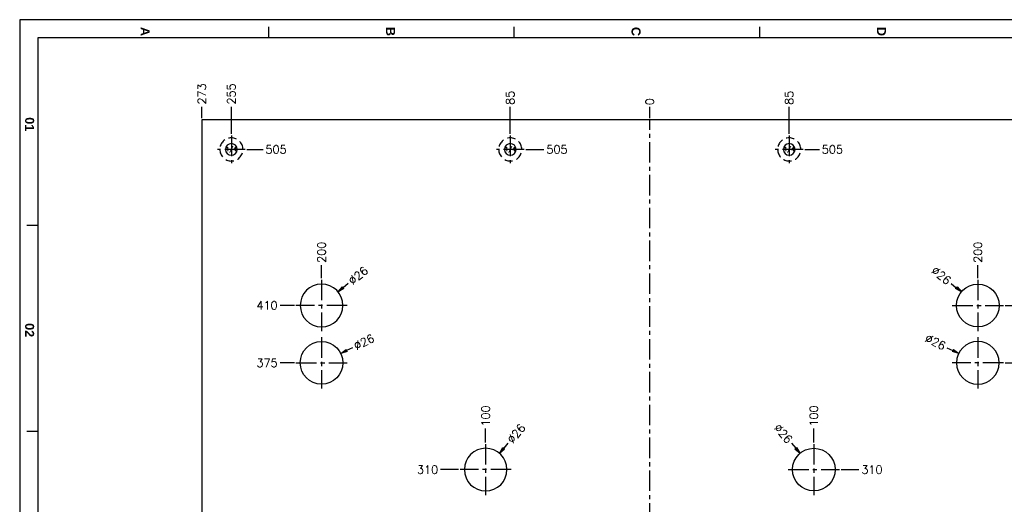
# Model space of a CAD drawing. Extents: x 2651 to 11825, y -3833 to 1075.
# Tile 84 of 256: x 2651 to 3251, y -1858 to -1563. Entities that reach past the tile are written whole.
import ezdxf
from ezdxf.enums import TextEntityAlignment as Align

# ---------------------------------------------------------------- set-up
doc = ezdxf.new("R2010")
doc.units = 0
doc.header["$LTSCALE"] = 10
doc.linetypes.add('CENTER', pattern=[2, 1.25, -0.25, 0.25, -0.25])
doc.linetypes.add('DASHED', pattern=[0.75, 0.5, -0.25])
doc.layers.get('0').update_dxf_attribs({"linetype": 'CONTINUOUS'})
doc.layers.get('Defpoints').update_dxf_attribs({"linetype": 'CONTINUOUS'})
for name, color, linetype in [('2', 7, 'CONTINUOUS'), ('95', 7, 'CONTINUOUS'), ('BOX', 4, 'CONTINUOUS'), ('CEN', 1, 'CENTER'), ('DIM', 3, 'CONTINUOUS'), ('TEXT', 4, 'CONTINUOUS')]:
    doc.layers.add(name, color=color, linetype=linetype)
doc.styles.get("Standard").update_dxf_attribs({"font": 'romans.shx'})
doc.dimstyles.new('T5', dxfattribs={"dimtxt": 5, "dimasz": 4, "dimexe": 1.5, "dimexo": 1, "dimgap": 1.5, "dimtad": 0, "dimrnd": 1.38778e-17, "dimzin": 9, "dimdsep": 46, "dimtxsty": 'Standard', "dimblk": 'CLOSED', "dimcen": 0, "dimclrd": 3, "dimclre": 3, "dimclrt": 3, "dimazin": 2, "dimtfac": 0.75, "dimtofl": 0, "dimtmove": 0, "dimatfit": 3, "dimfxl": 0, "dimtolj": 1, "dimarcsym": 0})

# ---------------------------------------------------------------- blocks, each defined once
blk = doc.blocks.new('*D2551')
at = {"layer": 'Defpoints', "color": 0}
for p in [(3034.68, -1616.5), (3034.68, -1624.36), (3034.68, -2147.36)]:
    blk.add_point(p, dxfattribs=at)
at = {"layer": 'DIM', "color": 3, "lineweight": -2}
blk.add_line((3034.68, -1623.36), (3034.68, -1616.5), dxfattribs=at)
at = {"layer": 'DIM', "color": 3, "insert": (3034.68, -1613.33), "char_height": 5, "attachment_point": 5, "rotation": 90}
blk.add_mtext('\\A1;0', dxfattribs=at)
blk = doc.blocks.new('_Closed')
at = {"color": 0, "linetype": 'ByBlock', "lineweight": -2}
for p, q in [((-1, 0.17), (0, 0)), ((-1, 0.17), (-1, -0.17)), ((0, 0), (-1, -0.17)), ((0, 0), (-1, 0))]:
    blk.add_line(p, q, dxfattribs=at)
blk = doc.blocks.new('*D2552')
at = {"layer": 'Defpoints', "color": 0}
for p in [(2949.68, -1616.5), (2949.68, -1633.9), (3034.68, -2147.36)]:
    blk.add_point(p, dxfattribs=at)
at = {"layer": 'DIM', "color": 3, "lineweight": -2}
blk.add_line((2949.68, -1632.9), (2949.68, -1616.5), dxfattribs=at)
at = {"layer": 'DIM', "color": 3, "insert": (2949.68, -1610.95), "char_height": 5, "attachment_point": 5, "rotation": 90}
blk.add_mtext('\\A1;85', dxfattribs=at)
blk = doc.blocks.new('*D2553')
at = {"layer": 'Defpoints', "color": 0}
for p in [(2761.68, -1616.5), (2761.68, -1624.36), (3034.68, -2147.36)]:
    blk.add_point(p, dxfattribs=at)
at = {"layer": 'DIM', "color": 3, "lineweight": -2}
blk.add_line((2761.68, -1623.36), (2761.68, -1616.5), dxfattribs=at)
at = {"layer": 'DIM', "color": 3, "insert": (2761.68, -1608.57), "char_height": 5, "attachment_point": 5, "rotation": 90}
blk.add_mtext('\\A1;273', dxfattribs=at)
blk = doc.blocks.new('*D2554')
at = {"layer": 'Defpoints', "color": 0}
for p in [(2779.68, -1616.5), (2779.68, -1633.9), (3034.68, -2147.36)]:
    blk.add_point(p, dxfattribs=at)
at = {"layer": 'DIM', "color": 3, "lineweight": -2}
blk.add_line((2779.68, -1632.9), (2779.68, -1616.5), dxfattribs=at)
at = {"layer": 'DIM', "color": 3, "insert": (2779.68, -1608.57), "char_height": 5, "attachment_point": 5, "rotation": 90}
blk.add_mtext('\\A1;255', dxfattribs=at)
blk = doc.blocks.new('*D2555')
at = {"layer": 'Defpoints', "color": 0}
for p in [(3119.68, -1616.5), (3119.68, -1633.9), (3034.68, -2147.36)]:
    blk.add_point(p, dxfattribs=at)
at = {"layer": 'DIM', "color": 3, "lineweight": -2}
blk.add_line((3119.68, -1632.9), (3119.68, -1616.5), dxfattribs=at)
at = {"layer": 'DIM', "color": 3, "insert": (3119.68, -1610.95), "char_height": 5, "attachment_point": 5, "rotation": 90}
blk.add_mtext('\\A1;85', dxfattribs=at)
blk = doc.blocks.new('*D2556')
at = {"layer": 'Defpoints', "color": 0}
for p in [(3289.68, -1616.5), (3289.68, -1633.9), (3034.68, -2147.36)]:
    blk.add_point(p, dxfattribs=at)
at = {"layer": 'DIM', "color": 3, "lineweight": -2}
blk.add_line((3289.68, -1632.9), (3289.68, -1616.5), dxfattribs=at)
at = {"layer": 'DIM', "color": 3, "insert": (3289.68, -1608.57), "char_height": 5, "attachment_point": 5, "rotation": 90}
blk.add_mtext('\\A1;255', dxfattribs=at)
blk = doc.blocks.new('*D2557')
at = {"layer": 'Defpoints', "color": 0}
for p in [(3307.68, -1616.5), (3307.68, -1624.36), (3034.68, -2147.36)]:
    blk.add_point(p, dxfattribs=at)
at = {"layer": 'DIM', "color": 3, "lineweight": -2}
blk.add_line((3307.68, -1623.36), (3307.68, -1616.5), dxfattribs=at)
at = {"layer": 'DIM', "color": 3, "insert": (3307.68, -1608.57), "char_height": 5, "attachment_point": 5, "rotation": 90}
blk.add_mtext('\\A1;273', dxfattribs=at)
blk = doc.blocks.new('*D2558')
at = {"layer": 'Defpoints', "color": 0}
for p in [(3307.68, -1624.36), (3320.2, -1624.36), (3034.68, -2147.36)]:
    blk.add_point(p, dxfattribs=at)
at = {"layer": 'DIM', "color": 3, "lineweight": -2}
blk.add_line((3308.68, -1624.36), (3320.2, -1624.36), dxfattribs=at)
at = {"layer": 'DIM', "color": 3, "insert": (3328.13, -1624.36), "char_height": 5, "attachment_point": 5}
blk.add_mtext('\\A1;523', dxfattribs=at)
blk = doc.blocks.new('*D2559')
at = {"layer": 'Defpoints', "color": 0}
for p in [(3298.14, -1642.36), (3320.2, -1642.36), (3034.68, -2147.36)]:
    blk.add_point(p, dxfattribs=at)
at = {"layer": 'DIM', "color": 3, "lineweight": -2}
blk.add_line((3299.14, -1642.36), (3320.2, -1642.36), dxfattribs=at)
at = {"layer": 'DIM', "color": 3, "insert": (3328.13, -1642.36), "char_height": 5, "attachment_point": 5}
blk.add_mtext('\\A1;505', dxfattribs=at)
blk = doc.blocks.new('*D2572')
at = {"layer": 'Defpoints', "color": 0}
for p in [(2788.14, -1642.36), (2799.02, -1642.36), (3034.68, -2147.36)]:
    blk.add_point(p, dxfattribs=at)
at = {"layer": 'DIM', "color": 3, "lineweight": -2}
blk.add_line((2789.14, -1642.36), (2799.02, -1642.36), dxfattribs=at)
at = {"layer": 'DIM', "color": 3, "insert": (2806.95, -1642.36), "char_height": 5, "attachment_point": 5}
blk.add_mtext('\\A1;505', dxfattribs=at)
blk = doc.blocks.new('*D2573')
at = {"layer": 'Defpoints', "color": 0}
for p in [(2958.14, -1642.36), (2970.19, -1642.36), (3034.68, -2147.36)]:
    blk.add_point(p, dxfattribs=at)
at = {"layer": 'DIM', "color": 3, "lineweight": -2}
blk.add_line((2959.14, -1642.36), (2970.19, -1642.36), dxfattribs=at)
at = {"layer": 'DIM', "color": 3, "insert": (2978.12, -1642.36), "char_height": 5, "attachment_point": 5}
blk.add_mtext('\\A1;505', dxfattribs=at)
blk = doc.blocks.new('*D2574')
at = {"layer": 'Defpoints', "color": 0}
for p in [(3128.14, -1642.36), (3138.1, -1642.36), (3034.68, -2147.36)]:
    blk.add_point(p, dxfattribs=at)
at = {"layer": 'DIM', "color": 3, "lineweight": -2}
blk.add_line((3129.14, -1642.36), (3138.1, -1642.36), dxfattribs=at)
at = {"layer": 'DIM', "color": 3, "insert": (3146.03, -1642.36), "char_height": 5, "attachment_point": 5}
blk.add_mtext('\\A1;505', dxfattribs=at)
blk = doc.blocks.new('*D2575')
at = {"layer": 'Defpoints', "color": 0}
for p in [(3234.68, -1712.91), (3234.68, -1721.76), (3034.68, -2147.36)]:
    blk.add_point(p, dxfattribs=at)
at = {"layer": 'DIM', "color": 3, "lineweight": -2}
blk.add_line((3234.68, -1720.76), (3234.68, -1712.91), dxfattribs=at)
at = {"layer": 'DIM', "color": 3, "insert": (3234.68, -1704.98), "char_height": 5, "attachment_point": 5, "rotation": 90}
blk.add_mtext('\\A1;200', dxfattribs=at)
blk = doc.blocks.new('*D2576')
at = {"layer": 'Defpoints', "color": 0}
for p in [(3250.28, -1737.36), (3259.99, -1737.36), (3034.68, -2147.36)]:
    blk.add_point(p, dxfattribs=at)
at = {"layer": 'DIM', "color": 3, "lineweight": -2}
blk.add_line((3251.28, -1737.36), (3259.99, -1737.36), dxfattribs=at)
at = {"layer": 'DIM', "color": 3, "insert": (3267.92, -1737.36), "char_height": 5, "attachment_point": 5}
blk.add_mtext('\\A1;410', dxfattribs=at)
blk = doc.blocks.new('*D2577')
at = {"layer": 'Defpoints', "color": 0}
for p in [(3250.28, -1772.36), (3259.99, -1772.36), (3034.68, -2147.36)]:
    blk.add_point(p, dxfattribs=at)
at = {"layer": 'DIM', "color": 3, "lineweight": -2}
blk.add_line((3251.28, -1772.36), (3259.99, -1772.36), dxfattribs=at)
at = {"layer": 'DIM', "color": 3, "insert": (3267.92, -1772.36), "char_height": 5, "attachment_point": 5}
blk.add_mtext('\\A1;375', dxfattribs=at)
blk = doc.blocks.new('*D2578')
at = {"layer": 'Defpoints', "color": 0}
for p in [(2834.68, -1712.91), (2834.68, -1721.76), (3034.68, -2147.36)]:
    blk.add_point(p, dxfattribs=at)
at = {"layer": 'DIM', "color": 3, "lineweight": -2}
blk.add_line((2834.68, -1720.76), (2834.68, -1712.91), dxfattribs=at)
at = {"layer": 'DIM', "color": 3, "insert": (2834.68, -1704.98), "char_height": 5, "attachment_point": 5, "rotation": 90}
blk.add_mtext('\\A1;200', dxfattribs=at)
blk = doc.blocks.new('*D2579')
at = {"layer": 'Defpoints', "color": 0}
for p in [(2809.37, -1737.36), (2819.08, -1737.36), (3034.68, -2147.36)]:
    blk.add_point(p, dxfattribs=at)
at = {"layer": 'DIM', "color": 3, "lineweight": -2}
blk.add_line((2818.08, -1737.36), (2809.37, -1737.36), dxfattribs=at)
at = {"layer": 'DIM', "color": 3, "insert": (2801.45, -1737.36), "char_height": 5, "attachment_point": 5}
blk.add_mtext('\\A1;410', dxfattribs=at)
blk = doc.blocks.new('*D2580')
at = {"layer": 'Defpoints', "color": 0}
for p in [(2809.37, -1772.36), (2819.08, -1772.36), (3034.68, -2147.36)]:
    blk.add_point(p, dxfattribs=at)
at = {"layer": 'DIM', "color": 3, "lineweight": -2}
blk.add_line((2818.08, -1772.36), (2809.37, -1772.36), dxfattribs=at)
at = {"layer": 'DIM', "color": 3, "insert": (2801.45, -1772.36), "char_height": 5, "attachment_point": 5}
blk.add_mtext('\\A1;375', dxfattribs=at)
blk = doc.blocks.new('*D2581')
at = {"layer": 'Defpoints', "color": 0}
for p in [(3134.68, -1812.24), (3134.68, -1821.76), (3034.68, -2147.36)]:
    blk.add_point(p, dxfattribs=at)
at = {"layer": 'DIM', "color": 3, "lineweight": -2}
blk.add_line((3134.68, -1820.76), (3134.68, -1812.24), dxfattribs=at)
at = {"layer": 'DIM', "color": 3, "insert": (3134.68, -1804.67), "char_height": 5, "attachment_point": 5, "rotation": 90}
blk.add_mtext('\\A1;100', dxfattribs=at)
blk = doc.blocks.new('*D2582')
at = {"layer": 'Defpoints', "color": 0}
for p in [(3150.28, -1837.36), (3162.17, -1837.36), (3034.68, -2147.36)]:
    blk.add_point(p, dxfattribs=at)
at = {"layer": 'DIM', "color": 3, "lineweight": -2}
blk.add_line((3151.28, -1837.36), (3162.17, -1837.36), dxfattribs=at)
at = {"layer": 'DIM', "color": 3, "insert": (3170.1, -1837.36), "char_height": 5, "attachment_point": 5}
blk.add_mtext('\\A1;310', dxfattribs=at)
blk = doc.blocks.new('*D2588')
at = {"layer": 'Defpoints', "color": 0}
for p in [(2934.68, -1812.24), (2934.68, -1821.76), (3034.68, -2147.36)]:
    blk.add_point(p, dxfattribs=at)
at = {"layer": 'DIM', "color": 3, "lineweight": -2}
blk.add_line((2934.68, -1820.76), (2934.68, -1812.24), dxfattribs=at)
at = {"layer": 'DIM', "color": 3, "insert": (2934.68, -1804.67), "char_height": 5, "attachment_point": 5, "rotation": 90}
blk.add_mtext('\\A1;100', dxfattribs=at)
blk = doc.blocks.new('*D2589')
at = {"layer": 'Defpoints', "color": 0}
for p in [(2907.2, -1837.36), (2919.08, -1837.36), (3034.68, -2147.36)]:
    blk.add_point(p, dxfattribs=at)
at = {"layer": 'DIM', "color": 3, "lineweight": -2}
blk.add_line((2918.08, -1837.36), (2907.2, -1837.36), dxfattribs=at)
at = {"layer": 'DIM', "color": 3, "insert": (2899.27, -1837.36), "char_height": 5, "attachment_point": 5}
blk.add_mtext('\\A1;310', dxfattribs=at)
blk = doc.blocks.new('*D2640')
at = {"layer": 'Defpoints', "color": 0}
for p in [(2844.75, -1729.13), (2824.62, -1745.59)]:
    blk.add_point(p, dxfattribs=at)
at = {"layer": 'DIM', "color": 3, "lineweight": -2}
blk.add_line((2850.94, -1724.06), (2847.84, -1726.6), dxfattribs=at)
at = {"layer": 'DIM', "color": 3, "lineweight": -2, "xscale": 4, "yscale": 4, "zscale": 4, "rotation": 219.2719986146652}
blk.add_blockref('_Closed', (2844.75, -1729.13), dxfattribs=at)
at = {"layer": 'DIM', "color": 3, "insert": (2856.99, -1719.12), "char_height": 5, "attachment_point": 5, "rotation": 39.272}
blk.add_mtext('\\A1;∅26', dxfattribs=at)
blk = doc.blocks.new('*D2641')
at = {"layer": 'Defpoints', "color": 0}
for p in [(2846.35, -1766.62), (2823.02, -1778.1)]:
    blk.add_point(p, dxfattribs=at)
at = {"layer": 'DIM', "color": 3, "lineweight": -2}
blk.add_line((2853.53, -1763.09), (2849.94, -1764.85), dxfattribs=at)
at = {"layer": 'DIM', "color": 3, "lineweight": -2, "xscale": 4, "yscale": 4, "zscale": 4, "rotation": 206.1914151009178}
blk.add_blockref('_Closed', (2846.35, -1766.62), dxfattribs=at)
at = {"layer": 'DIM', "color": 3, "insert": (2860.54, -1759.64), "char_height": 5, "attachment_point": 5, "rotation": 26.19142}
blk.add_mtext('\\A1;∅26', dxfattribs=at)
blk = doc.blocks.new('*D2642')
at = {"layer": 'Defpoints', "color": 0}
for p in [(2943.09, -1827.45), (2926.27, -1847.27)]:
    blk.add_point(p, dxfattribs=at)
at = {"layer": 'DIM', "color": 3, "lineweight": -2}
blk.add_line((2948.27, -1821.34), (2945.68, -1824.39), dxfattribs=at)
at = {"layer": 'DIM', "color": 3, "lineweight": -2, "xscale": 4, "yscale": 4, "zscale": 4, "rotation": 229.6877802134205}
blk.add_blockref('_Closed', (2943.09, -1827.45), dxfattribs=at)
at = {"layer": 'DIM', "color": 3, "insert": (2953.32, -1815.39), "char_height": 5, "attachment_point": 5, "rotation": 49.68778}
blk.add_mtext('\\A1;∅26', dxfattribs=at)
blk = doc.blocks.new('*D2647')
at = {"layer": 'Defpoints', "color": 0}
for p in [(3224.62, -1729.13), (3244.75, -1745.59)]:
    blk.add_point(p, dxfattribs=at)
at = {"layer": 'DIM', "color": 3, "lineweight": -2}
blk.add_line((3218.43, -1724.06), (3221.52, -1726.6), dxfattribs=at)
at = {"layer": 'DIM', "color": 3, "lineweight": -2, "xscale": 4, "yscale": 4, "zscale": 4, "rotation": 320.7280013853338}
blk.add_blockref('_Closed', (3224.62, -1729.13), dxfattribs=at)
at = {"layer": 'DIM', "color": 3, "insert": (3212.38, -1719.12), "char_height": 5, "attachment_point": 5, "rotation": 320.728}
blk.add_mtext('\\A1;∅26', dxfattribs=at)
blk = doc.blocks.new('*D2648')
at = {"layer": 'Defpoints', "color": 0}
for p in [(3223.02, -1766.62), (3246.35, -1778.1)]:
    blk.add_point(p, dxfattribs=at)
at = {"layer": 'DIM', "color": 3, "lineweight": -2}
blk.add_line((3215.84, -1763.09), (3219.43, -1764.85), dxfattribs=at)
at = {"layer": 'DIM', "color": 3, "lineweight": -2, "xscale": 4, "yscale": 4, "zscale": 4, "rotation": 333.8085848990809}
blk.add_blockref('_Closed', (3223.02, -1766.62), dxfattribs=at)
at = {"layer": 'DIM', "color": 3, "insert": (3208.83, -1759.64), "char_height": 5, "attachment_point": 5, "rotation": 333.80858}
blk.add_mtext('\\A1;∅26', dxfattribs=at)
blk = doc.blocks.new('*D2649')
at = {"layer": 'Defpoints', "color": 0}
for p in [(3126.27, -1827.45), (3143.09, -1847.27)]:
    blk.add_point(p, dxfattribs=at)
at = {"layer": 'DIM', "color": 3, "lineweight": -2}
blk.add_line((3121.1, -1821.34), (3123.69, -1824.39), dxfattribs=at)
at = {"layer": 'DIM', "color": 3, "lineweight": -2, "xscale": 4, "yscale": 4, "zscale": 4, "rotation": 310.3122197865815}
blk.add_blockref('_Closed', (3126.27, -1827.45), dxfattribs=at)
at = {"layer": 'DIM', "color": 3, "insert": (3116.05, -1815.39), "char_height": 5, "attachment_point": 5, "rotation": 310.31222}
blk.add_mtext('\\A1;∅26', dxfattribs=at)
blk = doc.blocks.new('QQQ')
at = {"color": 4}
for p, q in [((-983.2, 2475.08), (-983.2, 2481.08)), ((-847.2, 2475.08), (-847.2, 2481.08)), ((-711.2, 2475.08), (-711.2, 2481.08)), ((-1111.2, 2371.08), (-1117.2, 2371.08)), ((-1111.2, 2257.08), (-1117.2, 2257.08))]:
    blk.add_line(p, q, dxfattribs=at)
at = {"layer": 'BOX', "color": 3}
for points in [[(-1121.2, 2485.08), (-1121.2, 1345.08), (-301.2, 1345.08), (-301.2, 2485.08)], [(-1111.2, 2475.08), (-1111.2, 1355.08), (-311.2, 1355.08), (-311.2, 2475.08)]]:
    blk.add_lwpolyline(points, close=True, dxfattribs=at)
at = {"color": 4, "char_height": 5, "attachment_point": 1, "rotation": 270}
for s, width, insert in [('{\\fArial|b1|i0|c0|p34;\\C6;A}', 6, (-1049.2, 2481.08)), ('{\\fArial|b1|i0|c0|p34;\\C6;B}', 6, (-913.2, 2481.08)), ('{\\fArial|b1|i0|c0|p34;\\C6;C}', 6, (-777.2, 2481.08)), ('{\\fArial|b1|i0|c0|p34;\\C6;D}', 6, (-641.2, 2481.08)), ('{\\fArial|b1|i0|c0|p34;\\C6;01}', 8, (-1113.2, 2431.08)), ('{\\fArial|b1|i0|c0|p34;\\C6;02}', 8, (-1113.2, 2317.08))]:
    blk.add_mtext_dynamic_manual_height_columns(s, width=width, gutter_width=12.5, heights=[0], dxfattribs=dict(at, insert=insert))

msp = doc.modelspace()

# ---------------------------------------------------------------- linework, layer by layer
at = {"layer": '2', "color": 2, "linetype": 'CENTER'}
msp.add_line((3034.684, -2670.358), (3034.684, -1624.358), dxfattribs=at)
at = {"layer": '95', "color": 7, "linetype": 'Continuous'}
for p, q in [((2761.684, -1624.358), (2761.684, -2670.358)), ((3307.684, -1624.358), (2761.684, -1624.358))]:
    msp.add_line(p, q, dxfattribs=at)
at = {"layer": '95', "color": 6, "linetype": 'DASHED', "extrusion": (0, 0, -1)}
for centre in [(-2779.684, -1642.358), (-2949.684, -1642.358), (-3119.684, -1642.358)]:
    msp.add_circle(centre, 7.049, dxfattribs=at)
at = {"layer": '95', "color": 7, "linetype": 'Continuous', "extrusion": (0, 0, -1)}
for centre, radius in [((-2779.684, -1642.358), 3.556), ((-2949.684, -1642.358), 3.556), ((-3119.684, -1642.358), 3.556), ((-2834.684, -1737.358), 13), ((-3234.684, -1772.358), 13), ((-2934.684, -1837.358), 13)]:
    msp.add_circle(centre, radius, dxfattribs=at)
at = {"layer": '95', "color": 7, "linetype": 'Continuous'}
for centre in [(3234.684, -1737.358), (2834.684, -1772.358), (3134.684, -1837.358)]:
    msp.add_circle(centre, 13, dxfattribs=at)
at = {"layer": 'CEN'}
for p, q in [((2779.684, -1633.9), (2779.684, -1650.816)), ((2949.684, -1633.9), (2949.684, -1650.816)), ((3119.684, -1633.9), (3119.684, -1650.816)), ((2788.142, -1642.358), (2771.226, -1642.358)), ((2958.142, -1642.358), (2941.226, -1642.358)), ((3128.142, -1642.358), (3111.226, -1642.358)), ((2834.684, -1721.758), (2834.684, -1752.958)), ((3234.684, -1721.758), (3234.684, -1752.958)), ((2850.284, -1737.358), (2819.084, -1737.358)), ((3219.084, -1737.358), (3250.284, -1737.358)), ((2834.684, -1756.758), (2834.684, -1787.958)), ((3234.684, -1756.758), (3234.684, -1787.958)), ((2819.084, -1772.358), (2850.284, -1772.358)), ((3250.284, -1772.358), (3219.084, -1772.358)), ((2934.684, -1821.758), (2934.684, -1852.958)), ((3134.684, -1821.758), (3134.684, -1852.958)), ((2950.284, -1837.358), (2919.084, -1837.358)), ((3119.084, -1837.358), (3150.284, -1837.358))]:
    msp.add_line(p, q, dxfattribs=at)

# ---------------------------------------------------------------- block references
at = {"layer": 'DIM', "xscale": 1.1, "yscale": 1.1, "zscale": 1.1}
msp.add_blockref('QQQ', (3884.005, -4296.947), dxfattribs=at)

# ---------------------------------------------------------------- texts
at = {"layer": 'TEXT'}
for p in [(2779.684, -1642.358), (2949.684, -1642.358), (3119.684, -1642.358)]:
    msp.add_text('1/4', height=2.5, dxfattribs=at).set_placement(p, align=Align.MIDDLE)

# ---------------------------------------------------------------- dimensions: what is measured, and where the dimension line sits
at = {"layer": 'DIM'}
for feature_location, offset, dtype, origin, picture, middle in [((2761.684, -1624.358), (0, 7.859), 1, (3034.684, -2147.358), '*D2553', (2761.684, -1608.571)), ((2779.684, -1633.9), (0, 17.401), 1, (3034.684, -2147.358), '*D2554', (2779.684, -1608.571)), ((3289.684, -1633.9), (0, 17.401), 1, (3034.684, -2147.358), '*D2556', (3289.684, -1608.571)), ((3307.684, -1624.358), (0, 7.859), 1, (3034.684, -2147.358), '*D2557', (3307.684, -1608.571)), ((2949.684, -1633.9), (0, 17.401), 1, (3034.684, -2147.358), '*D2552', (2949.684, -1610.952)), ((3119.684, -1633.9), (0, 17.401), 1, (3034.684, -2147.358), '*D2555', (3119.684, -1610.952)), ((3034.684085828, -1624.357951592), (0, 7.858795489), 1, (3034.684085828, -2147.357951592), '*D2551', (3034.684085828, -1613.332489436)), ((3307.684, -1624.358), (12.52, 0), 0, (3034.684, -2147.358), '*D2558', (3328.133, -1624.358)), ((2788.142, -1642.358), (10.879, 0), 0, (3034.684, -2147.358), '*D2572', (2806.95, -1642.358)), ((2958.142, -1642.358), (12.046, 0), 0, (3034.684, -2147.358), '*D2573', (2978.117, -1642.358)), ((3298.142, -1642.358), (22.062, 0), 0, (3034.684, -2147.358), '*D2559', (3328.133, -1642.358)), ((3128.142, -1642.358), (9.96, 0), 0, (3034.684, -2147.358), '*D2574', (3146.031, -1642.358)), ((2834.684, -1721.758), (0, 8.845), 1, (3034.684, -2147.358), '*D2578', (2834.684, -1704.985)), ((3234.684, -1721.758), (0, 8.845), 1, (3034.684, -2147.358), '*D2575', (3234.684, -1704.985)), ((2819.084, -1737.358), (-9.71, 0), 0, (3034.684, -2147.358), '*D2579', (2801.445, -1737.358)), ((3250.284, -1737.358), (9.71, 0), 0, (3034.684, -2147.358), '*D2576', (3267.923, -1737.358)), ((2819.084, -1772.358), (-9.71, 0), 0, (3034.684, -2147.358), '*D2580', (2801.445, -1772.358)), ((3250.284, -1772.358), (9.71, 0), 0, (3034.684, -2147.358), '*D2577', (3267.923, -1772.358)), ((2934.684, -1821.758), (0, 9.52), 1, (3034.684, -2147.358), '*D2588', (2934.684, -1804.667)), ((3134.684, -1821.758), (0, 9.52), 1, (3034.684, -2147.358), '*D2581', (3134.684, -1804.667)), ((2919.084, -1837.358), (-11.889, 0), 0, (3034.684, -2147.358), '*D2589', (2899.267, -1837.358)), ((3150.284, -1837.358), (11.889, 0), 0, (3034.684, -2147.358), '*D2582', (3170.102, -1837.358))]:
    dim = msp.add_ordinate_dim(feature_location=feature_location, offset=offset, dtype=dtype, origin=origin, dimstyle='T5', dxfattribs=at)
    dim.commit()
    dim.dimension.update_dxf_attribs({"geometry": picture, "text_midpoint": middle})
for p1, p2, picture, middle in [((2824.62, -1745.587), (2844.748, -1729.129), '*D2640', (2856.987, -1719.121)), ((3244.748, -1745.587), (3224.62, -1729.129), '*D2647', (3212.381, -1719.121)), ((2823.019, -1778.096), (2846.349, -1766.62), '*D2641', (2860.536, -1759.642)), ((3246.349, -1778.096), (3223.019, -1766.62), '*D2648', (3208.833, -1759.642)), ((2926.274, -1847.271), (2943.094, -1827.445), '*D2642', (2953.322, -1815.39)), ((3143.094, -1847.271), (3126.274, -1827.445), '*D2649', (3116.046, -1815.39))]:
    dim = msp.add_diameter_dim_2p(p1=p1, p2=p2, dimstyle='T5', dxfattribs=at)
    dim.commit()
    dim.dimension.update_dxf_attribs({"geometry": picture, "text_midpoint": middle})

doc.saveas('drawing.dxf')
